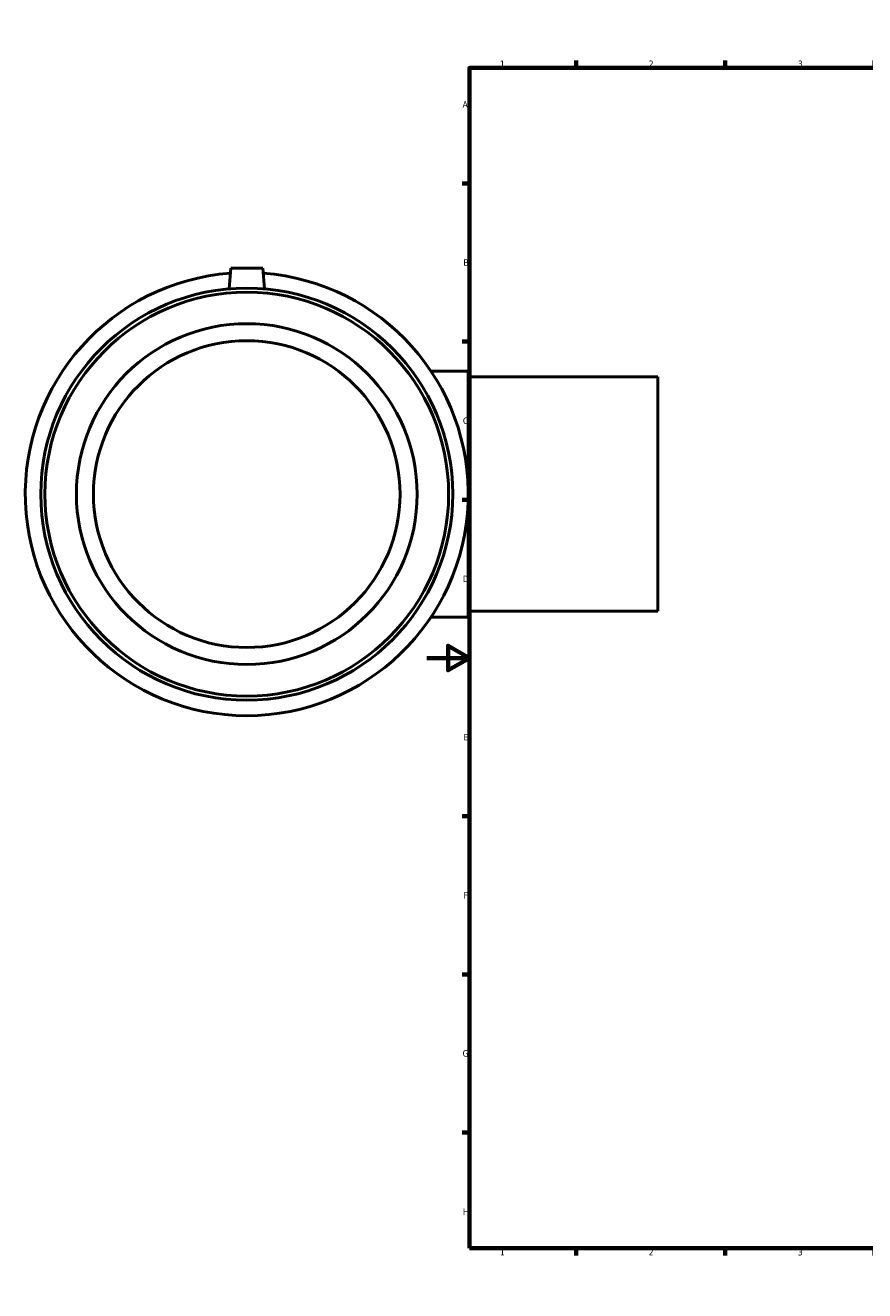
# Model space of a CAD drawing. Header units: millimetres. Extents: x -375 to 1557, y -240 to 1223.
# Tile 1 of 7: x -189 to 206, y 0 to 594. Entities that reach past the tile are written whole.
import ezdxf

# ---------------------------------------------------------------- set-up
doc = ezdxf.new("R2010")
doc.units = ezdxf.units.MM
doc.layers.add('Border (ANSI)', color=7, linetype='Continuous', lineweight=70)
doc.layers.add('Visible (ANSI)', color=7, linetype='Continuous', lineweight=50)
doc.styles.add('Note Text (ANSI)', font='tahoma.ttf')

# ---------------------------------------------------------------- blocks, each defined once
blk = doc.blocks.new('Borders Default Border')
at = {"layer": 'Border (ANSI)'}
for p, q in [((70.08, 574), (70.08, 577.45)), ((140.17, 574), (140.17, 577.45)), ((210.25, 574), (210.25, 577.45)), ((280.33, 574), (280.33, 577.45)), ((350.42, 574), (350.42, 577.45)), ((490.58, 574), (490.58, 577.45)), ((560.67, 574), (560.67, 577.45)), ((630.75, 574), (630.75, 577.45)), ((700.83, 574), (700.83, 577.45)), ((770.92, 574), (770.92, 577.45)), ((20, 519.75), (16.55, 519.75)), ((821, 519.75), (824.45, 519.75)), ((20, 445.5), (16.55, 445.5)), ((821, 445.5), (824.45, 445.5)), ((20, 371.25), (16.55, 371.25)), ((821, 371.25), (824.45, 371.25)), ((20, 222.75), (16.55, 222.75)), ((821, 222.75), (824.45, 222.75)), ((20, 148.5), (16.55, 148.5)), ((821, 148.5), (824.45, 148.5)), ((20, 74.25), (16.55, 74.25)), ((821, 74.25), (824.45, 74.25)), ((70.08, 20), (70.08, 16.55)), ((140.17, 20), (140.17, 16.55)), ((210.25, 20), (210.25, 16.55)), ((280.33, 20), (280.33, 16.55)), ((350.42, 20), (350.42, 16.55)), ((490.58, 20), (490.58, 16.55)), ((560.67, 20), (560.67, 16.55)), ((630.75, 20), (630.75, 16.55)), ((700.83, 20), (700.83, 16.55)), ((770.92, 20), (770.92, 16.55))]:
    blk.add_line(p, q, dxfattribs=at)
at = {"layer": 'Border (ANSI)', "flags": 128}
for points in [[(420.5, 594), (420.5, 574), (414.73, 584), (426.27, 584), (420.5, 574)], [(20, 20), (20, 574), (821, 574), (821, 20), (20, 20)], [(0, 297), (20, 297), (10, 302.77), (10, 291.23), (20, 297)], [(841, 297), (821, 297), (831, 302.77), (831, 291.23), (821, 297)], [(420.5, 0), (420.5, 20), (414.73, 10), (426.27, 10), (420.5, 20)]]:
    blk.add_lwpolyline(points, dxfattribs=at)
at = {"layer": 'Border (ANSI)', "color": 230, "true_color": 0xff0080, "attachment_point": 7, "style": 'Note Text (ANSI)'}
for s, insert, char_height in [('1', (34.35, 574.4), 3.05), ('2', (104.2, 574.4), 3.05), ('3', (174.26, 574.34), 3.05), ('4', (244.23, 574.4), 3.05), ('5', (314.48, 574.34), 3.05), ('6', (384.49, 574.34), 3.05), ('7', (454.6, 574.4), 3.05), ('8', (524.63, 574.33), 3.05), ('9', (594.7, 574.34), 3.05), ('10', (663.96, 574.34), 3.048), ('11', (734.04, 574.4), 3.048), ('12', (804.13, 574.4), 3.048), ('A', (16.78, 555.35), 3.05), ('A', (821.63, 555.35), 3.05), ('B', (17.15, 481.1), 3.05), ('B', (821.99, 481.1), 3.05), ('C', (16.95, 406.8), 3.05), ('C', (821.8, 406.8), 3.05), ('D', (16.96, 332.6), 3.05), ('D', (821.81, 332.6), 3.05), ('E', (17.21, 258.35), 3.05), ('E', (822.05, 258.35), 3.05), ('F', (17.29, 184.1), 3.05), ('F', (822.14, 184.1), 3.05), ('G', (16.81, 109.79), 3.05), ('G', (821.66, 109.79), 3.05), ('H', (16.97, 35.6), 3.05), ('H', (821.81, 35.6), 3.05), ('1', (34.35, 16.55), 3.05), ('2', (104.2, 16.55), 3.05), ('3', (174.26, 16.49), 3.05), ('4', (244.23, 16.55), 3.05), ('5', (314.48, 16.49), 3.05), ('6', (384.49, 16.49), 3.05), ('7', (454.6, 16.55), 3.05), ('8', (524.63, 16.48), 3.05), ('9', (594.7, 16.49), 3.05), ('10', (663.96, 16.49), 3.048), ('11', (734.04, 16.55), 3.048), ('12', (804.13, 16.55), 3.048)]:
    blk.add_mtext(s, dxfattribs=dict(at, insert=insert, char_height=char_height))

msp = doc.modelspace()

# ---------------------------------------------------------------- linework, layer by layer
at = {"layer": 'Visible (ANSI)'}
for p, q in [((-92.041, 479.927), (-92.885, 470.287)), ((-77.041, 479.927), (-92.041, 479.927)), ((-77.041, 479.927), (-76.198, 470.287)), ((19.459, 431.677), (1.951, 431.677)), ((19.459, 431.677), (19.459, 316.177)), ((108.459, 428.927), (19.459, 428.927)), ((108.459, 318.927), (108.459, 428.927)), ((19.459, 316.177), (1.951, 316.177)), ((108.459, 318.927), (19.459, 318.927))]:
    msp.add_line(p, q, dxfattribs=at)
for radius in [96.72, 94.786, 80, 72]:
    msp.add_circle((-84.541, 373.927), radius, dxfattribs=at)
msp.add_arc((-84.541, 373.927), 104, 94.245949, 85.754051, dxfattribs=at)

# ---------------------------------------------------------------- block references
msp.add_blockref('Borders Default Border', (0, 0))

doc.saveas('drawing.dxf')
